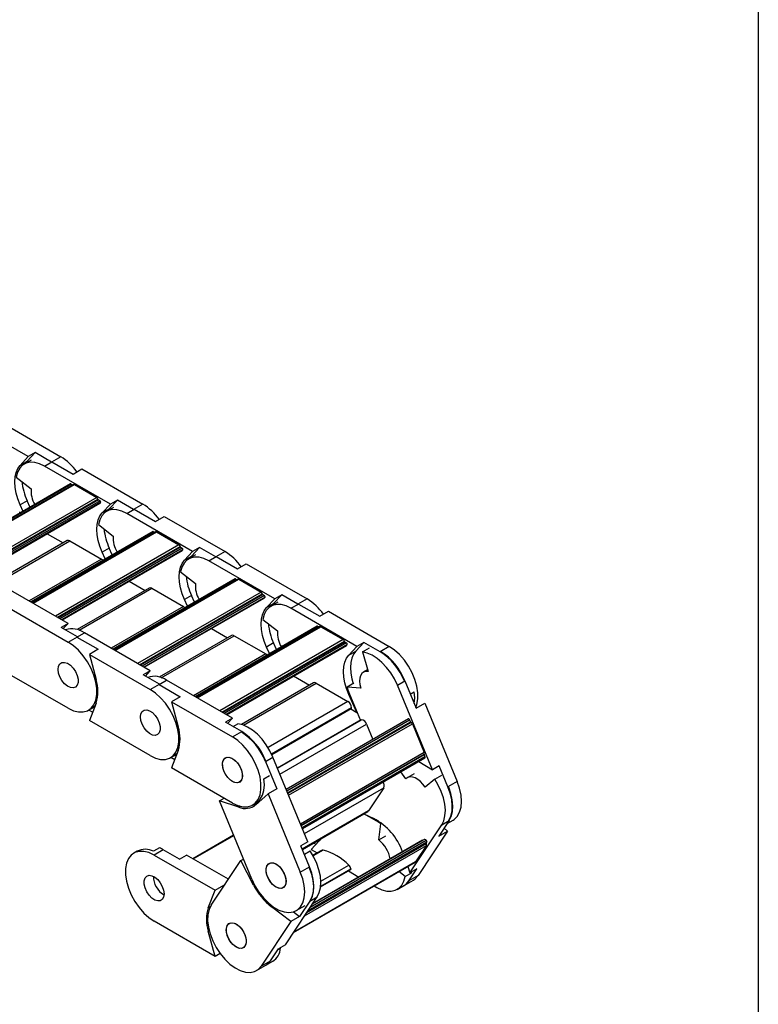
# Model space of a CAD drawing. Header units: millimetres. Extents: x 19 to 819, y 19 to 629.
# Tile 6 of 7: x 756 to 819, y 462 to 546. Entities that reach past the tile are written whole.
import ezdxf

# ---------------------------------------------------------------- set-up
doc = ezdxf.new("R2010")
doc.units = ezdxf.units.MM
doc.header["$LTSCALE"] = 3
doc.layers.add('TEXT', color=140, linetype='Continuous', lineweight=25)

msp = doc.modelspace()

# ---------------------------------------------------------------- linework, layer by layer
for p, q in [((756.942, 508.738), (751.328, 511.979)), ((754.517, 511.73), (759.707, 508.734)), ((756.252, 507.998), (756.942, 508.738)), ((756.846, 508.341), (757.536, 509.081)), ((757.536, 509.081), (756.942, 508.738)), ((758.922, 508.281), (757.536, 509.081)), ((759.707, 508.734), (758.922, 508.281)), ((756.252, 507.998), (756.846, 508.341)), ((757.197, 508.451), (756.603, 508.109)), ((756.846, 508.341), (756.71, 508.17)), ((758.328, 507.938), (758.965, 508.305)), ((763.942, 504.697), (758.328, 507.938)), ((758.965, 508.305), (760.774, 507.26)), ((760.774, 507.26), (761.517, 507.689)), ((761.517, 507.689), (766.708, 504.693)), ((755.926, 506.997), (757.19, 506.01)), ((760.553, 506.411), (750.156, 500.409)), ((750.182, 500.394), (760.598, 506.407)), ((760.799, 506.378), (750.308, 500.322)), ((750.352, 500.296), (760.874, 506.37)), ((760.598, 506.407), (760.724, 506.334)), ((760.874, 506.37), (762.783, 505.268)), ((762.783, 505.268), (752.261, 499.194)), ((752.435, 499.094), (762.884, 505.126)), ((762.925, 505.064), (752.51, 499.051)), ((763.059, 504.986), (752.643, 498.974)), ((763.117, 504.85), (752.791, 498.888)), ((752.822, 498.87), (763.05, 504.775)), ((756.846, 504.983), (756.252, 504.64)), ((756.506, 504.075), (756.252, 504.64)), ((757.1, 504.418), (756.846, 504.983)), ((762.925, 505.064), (763.059, 504.986)), ((763.252, 503.957), (763.942, 504.697)), ((763.252, 503.957), (763.846, 504.3)), ((764.198, 504.41), (763.604, 504.067)), ((763.846, 504.3), (763.71, 504.129)), ((763.846, 504.3), (764.536, 505.04)), ((764.536, 505.04), (763.942, 504.697)), ((765.923, 504.239), (764.536, 505.04)), ((765.329, 503.897), (765.965, 504.264)), ((766.708, 504.693), (765.923, 504.239)), ((765.965, 504.264), (767.775, 503.219)), ((770.943, 500.656), (765.329, 503.897)), ((767.775, 503.219), (768.517, 503.648)), ((768.517, 503.648), (773.708, 500.651)), ((762.926, 502.956), (764.19, 501.969)), ((767.553, 502.37), (757.156, 496.368)), ((757.183, 496.353), (767.598, 502.366)), ((767.799, 502.336), (757.309, 496.28)), ((757.352, 496.255), (767.874, 502.329)), ((758.549, 502.176), (759.915, 501.388)), ((767.598, 502.366), (767.724, 502.293)), ((767.874, 502.329), (769.783, 501.227)), ((760.256, 501.585), (754.11, 498.037)), ((754.279, 497.982), (760.481, 501.563)), ((769.783, 501.227), (759.262, 495.153)), ((759.435, 495.053), (769.884, 501.085)), ((769.926, 501.022), (759.51, 495.01)), ((770.059, 500.945), (759.644, 494.932)), ((760.481, 501.563), (763.176, 500.008)), ((763.846, 500.942), (763.252, 500.599)), ((764.1, 500.377), (763.846, 500.942)), ((769.926, 501.022), (770.059, 500.945)), ((770.846, 500.259), (771.537, 500.999)), ((771.537, 500.999), (770.943, 500.656)), ((772.923, 500.198), (771.537, 500.999)), ((770.118, 500.809), (759.791, 494.847)), ((759.822, 494.829), (770.051, 500.734)), ((763.506, 500.034), (763.252, 500.599)), ((770.252, 499.916), (770.943, 500.656)), ((770.252, 499.916), (770.846, 500.259)), ((771.198, 500.369), (770.604, 500.026)), ((770.846, 500.259), (770.711, 500.088)), ((772.329, 499.855), (772.965, 500.223)), ((773.708, 500.651), (772.923, 500.198)), ((772.965, 500.223), (774.775, 499.178)), ((763.176, 500.008), (757.014, 496.45)), ((777.943, 496.614), (772.329, 499.855)), ((774.775, 499.178), (775.518, 499.607)), ((775.518, 499.607), (780.708, 496.61)), ((769.927, 498.914), (771.19, 497.927)), ((760.336, 494.533), (754.722, 497.773)), ((774.554, 498.329), (764.157, 492.327)), ((764.183, 492.312), (774.599, 498.325)), ((774.8, 498.295), (764.309, 492.239)), ((764.353, 492.214), (774.875, 498.288)), ((765.549, 498.135), (766.915, 497.347)), ((774.599, 498.325), (774.725, 498.252)), ((774.875, 498.288), (776.784, 497.186)), ((767.257, 497.544), (761.11, 493.996)), ((761.28, 493.941), (767.482, 497.522)), ((776.784, 497.186), (766.262, 491.112)), ((766.435, 491.011), (776.884, 497.044)), ((776.926, 496.981), (766.51, 490.968)), ((777.06, 496.904), (766.644, 490.891)), ((777.118, 496.767), (766.791, 490.806)), ((767.482, 497.522), (770.176, 495.966)), ((770.846, 496.901), (770.252, 496.558)), ((771.1, 496.335), (770.846, 496.901)), ((776.926, 496.981), (777.06, 496.904)), ((777.847, 496.218), (778.537, 496.957)), ((778.537, 496.957), (777.943, 496.614)), ((779.923, 496.157), (778.537, 496.957)), ((755.153, 495.933), (760.344, 492.936)), ((770.176, 495.966), (764.014, 492.409)), ((766.823, 490.788), (777.051, 496.693)), ((770.506, 495.993), (770.252, 496.558)), ((777.253, 495.875), (777.943, 496.614)), ((777.253, 495.875), (777.847, 496.218)), ((778.198, 496.328), (777.604, 495.985)), ((777.847, 496.218), (777.711, 496.046)), ((779.329, 495.814), (779.966, 496.181)), ((780.708, 496.61), (779.923, 496.157)), ((779.966, 496.181), (781.776, 495.137)), ((784.943, 492.573), (779.329, 495.814)), ((781.776, 495.137), (782.518, 495.565)), ((782.518, 495.565), (787.709, 492.569)), ((760.336, 494.533), (759.742, 494.19)), ((759.92, 494.087), (760.336, 494.533)), ((781.554, 494.288), (771.157, 488.286)), ((771.183, 488.271), (781.599, 494.283)), ((781.8, 494.254), (771.309, 488.198)), ((771.353, 488.173), (781.875, 494.247)), ((776.927, 494.873), (778.191, 493.886)), ((781.599, 494.283), (781.725, 494.211)), ((781.875, 494.247), (783.784, 493.144)), ((761.128, 493.389), (759.742, 494.19)), ((760.344, 492.936), (761.128, 493.389)), ((761.086, 493.365), (761.722, 493.732)), ((761.086, 493.365), (762.896, 492.32)), ((767.336, 490.491), (761.722, 493.732)), ((774.257, 493.503), (768.111, 489.954)), ((768.28, 489.9), (774.482, 493.48)), ((772.549, 494.094), (773.915, 493.305)), ((774.482, 493.48), (777.176, 491.925)), ((783.784, 493.144), (773.262, 487.07)), ((773.436, 486.97), (783.885, 493.002)), ((783.926, 492.94), (773.511, 486.927)), ((784.06, 492.863), (773.644, 486.85)), ((784.118, 492.726), (773.792, 486.765)), ((773.823, 486.747), (784.052, 492.651)), ((777.847, 492.86), (777.253, 492.517)), ((777.507, 491.951), (777.253, 492.517)), ((778.101, 492.294), (777.847, 492.86)), ((783.926, 492.94), (784.06, 492.863)), ((784.253, 491.834), (784.943, 492.573)), ((784.847, 492.176), (785.537, 492.916)), ((785.537, 492.916), (784.943, 492.573)), ((786.924, 492.116), (785.537, 492.916)), ((787.709, 492.569), (786.924, 492.116)), ((762.896, 492.32), (762.153, 491.892)), ((762.153, 491.892), (767.344, 488.895)), ((762.153, 491.892), (762.726, 489.745)), ((777.176, 491.925), (771.015, 488.368)), ((784.253, 491.834), (784.847, 492.176)), ((785.414, 492.095), (786.008, 492.438)), ((785.414, 492.095), (785.896, 490.444)), ((760.344, 487.302), (755.153, 490.299)), ((767.336, 490.491), (766.742, 490.149)), ((768.129, 489.348), (766.742, 490.149)), ((766.92, 490.046), (767.336, 490.491)), ((779.55, 490.053), (780.916, 489.264)), ((785.859, 490.572), (785.512, 490.372)), ((767.344, 488.895), (768.129, 489.348)), ((768.086, 489.324), (768.723, 489.691)), ((768.086, 489.324), (769.896, 488.279)), ((774.337, 486.45), (768.723, 489.691)), ((781.258, 489.461), (775.111, 485.913)), ((775.28, 485.859), (781.482, 489.439)), ((781.482, 489.439), (784.177, 487.884)), ((784.699, 489.426), (784.106, 489.083)), ((788.398, 489.257), (789.034, 489.624)), ((791.376, 482.042), (788.398, 489.257)), ((789.034, 489.624), (789.994, 487.298)), ((785.276, 489.016), (784.106, 489.083)), ((784.32, 488.514), (784.253, 488.476)), ((784.943, 486.939), (784.253, 488.476)), ((784.262, 488.655), (785.248, 486.266)), ((789.498, 488.5), (789.835, 488.695)), ((762.726, 487.743), (762.153, 486.257)), ((769.896, 488.279), (769.154, 487.85)), ((769.154, 487.85), (774.344, 484.854)), ((769.154, 487.85), (769.726, 485.704)), ((784.177, 487.884), (777.373, 483.956)), ((789.994, 487.298), (790.737, 487.727)), ((790.737, 487.727), (793.49, 481.056)), ((762.068, 487.131), (762.344, 487.291)), ((762.423, 486.959), (762.096, 487.147)), ((784.495, 487.333), (777.675, 483.396)), ((777.694, 483.356), (784.464, 487.264)), ((784.422, 487.24), (784.943, 486.939)), ((784.943, 486.939), (784.965, 486.952)), ((767.344, 483.261), (762.153, 486.257)), ((774.337, 486.45), (773.743, 486.107)), ((775.129, 485.307), (773.743, 486.107)), ((773.921, 486.004), (774.337, 486.45)), ((774.392, 485.732), (774.808, 485.972)), ((785.315, 486.305), (778.182, 482.187)), ((778.183, 482.183), (785.334, 486.311)), ((778.391, 481.68), (785.773, 485.942)), ((789.341, 486.386), (778.929, 480.376)), ((778.972, 480.273), (789.44, 486.316)), ((779.043, 480.101), (789.511, 486.144)), ((789.561, 486.095), (779.069, 480.038)), ((779.131, 479.887), (789.676, 485.975)), ((785.773, 485.942), (786.311, 484.637)), ((789.44, 486.316), (789.511, 486.144)), ((789.676, 485.975), (790.689, 483.521)), ((774.344, 484.854), (775.129, 485.307)), ((769.726, 483.702), (769.154, 482.216)), ((790.689, 483.521), (780.144, 477.434)), ((780.189, 477.326), (790.681, 483.383)), ((790.675, 483.325), (780.206, 477.282)), ((790.675, 483.325), (790.746, 483.154)), ((769.069, 483.09), (769.345, 483.249)), ((769.424, 482.917), (769.097, 483.106)), ((777.155, 482.766), (777.791, 483.134)), ((777.155, 482.766), (778.115, 480.44)), ((780.769, 475.919), (777.791, 483.134)), ((790.746, 483.154), (780.277, 477.11)), ((780.304, 477.045), (790.737, 483.068)), ((790.227, 482.774), (791.376, 482.042)), ((774.344, 479.22), (769.154, 482.216)), ((789.117, 481.293), (788.701, 481.893)), ((789.82, 481.718), (789.226, 481.375)), ((791.97, 482.385), (791.376, 482.042)), ((792.705, 480.603), (791.97, 482.385)), ((777.022, 481.298), (777.489, 481.568)), ((791.578, 481.264), (790.771, 480.577)), ((791.578, 481.264), (792.172, 481.606)), ((793.49, 481.056), (792.705, 480.603)), ((777.372, 480.012), (776.343, 479.082)), ((778.115, 480.44), (777.372, 480.012)), ((777.372, 480.012), (780.126, 473.341)), ((780.482, 476.615), (787.247, 480.521)), ((787.247, 480.521), (785.941, 478.553)), ((773.236, 479.41), (773.625, 479.635)), ((775.99, 472.74), (773.236, 479.41)), ((774.873, 478.869), (773.236, 479.41)), ((776.069, 479.049), (776.345, 479.208)), ((775.004, 478.944), (774.873, 478.869)), ((785.941, 478.553), (780.293, 475.292)), ((780.299, 475.275), (785.888, 478.502)), ((785.535, 478.298), (786.386, 477.91)), ((786.652, 477.663), (785.544, 478.303)), ((786.746, 477.717), (786.652, 477.663)), ((786.809, 476.078), (786.982, 477.446)), ((787.066, 477.495), (786.982, 477.446)), ((792.814, 477.73), (791.937, 476.408)), ((792.178, 477.363), (792.814, 477.73)), ((792.648, 477.479), (793.147, 477.768)), ((789.458, 473.262), (792.178, 477.363)), ((792.68, 476.837), (790.165, 473.045)), ((791.937, 476.408), (792.68, 476.837)), ((792.68, 476.837), (792.375, 477.068)), ((774.441, 476.493), (770.953, 474.48)), ((770.997, 474.454), (774.458, 476.452)), ((780.769, 475.919), (780.175, 475.576)), ((790.855, 475.744), (780.652, 469.854)), ((780.729, 469.969), (790.846, 475.81)), ((780.793, 470.067), (790.911, 475.908)), ((780.972, 470.336), (790.861, 476.045)), ((781.728, 476.009), (781.038, 475.27)), ((781.174, 470.64), (790.622, 476.095)), ((790.539, 476.05), (781.177, 470.645)), ((781.258, 475.829), (781.454, 475.715)), ((781.861, 476.177), (781.728, 476.009)), ((786.809, 476.078), (787.403, 476.421)), ((790.539, 476.05), (790.622, 476.095)), ((790.911, 475.908), (790.846, 475.81)), ((766.217, 475.115), (765.941, 474.956)), ((768.12, 475.403), (767.611, 475.109)), ((768.451, 475.238), (767.666, 474.785)), ((769.837, 474.438), (768.451, 475.238)), ((780.911, 473.794), (780.175, 475.576)), ((780.474, 474.853), (780.972, 475.14)), ((780.481, 469.596), (790.87, 475.593)), ((781.038, 475.27), (781.552, 474.973)), ((781.93, 475.191), (781.198, 474.769)), ((782.071, 475.205), (781.227, 474.717)), ((790.87, 475.593), (789.945, 474.199)), ((767.666, 474.785), (772.857, 471.789)), ((769.837, 474.438), (770.431, 474.781)), ((773.992, 472.725), (770.431, 474.781)), ((772.532, 470.524), (775.047, 474.315)), ((775.047, 474.315), (775.283, 474.452)), ((776.146, 472.223), (775.047, 474.315)), ((779.549, 468.19), (789.927, 474.182)), ((789.945, 474.199), (779.556, 468.201)), ((780.126, 473.341), (780.911, 473.794)), ((781.855, 472.07), (784.427, 473.555)), ((781.863, 472.141), (784.441, 473.629)), ((781.874, 472.557), (784.258, 473.933)), ((784.218, 473.434), (785.113, 472.917)), ((789.054, 472.97), (788.533, 473.377)), ((789.054, 472.97), (789.648, 473.313)), ((789.273, 473.804), (789.458, 473.262)), ((789.38, 472.592), (790.052, 473.605)), ((790.052, 473.605), (789.458, 473.262)), ((788.971, 472.201), (789.756, 472.654)), ((790.165, 473.045), (789.38, 472.592)), ((772.284, 470.303), (772.857, 471.789)), ((772.857, 471.789), (773.599, 472.217)), ((773.599, 472.217), (773.521, 472.014)), ((773.599, 472.217), (773.64, 472.194)), ((776.213, 472.262), (776.146, 472.223)), ((786.425, 472.16), (786.652, 472.029)), ((788.377, 471.858), (789.013, 472.225)), ((778.851, 467.139), (781.571, 471.24)), ((780.935, 470.872), (780.058, 469.55)), ((780.935, 470.872), (781.571, 471.24)), ((772.462, 470.406), (772.284, 470.303)), ((777.662, 470.377), (777.747, 470.426)), ((779.315, 469.122), (777.662, 470.377)), ((779.537, 469.946), (780.058, 469.55)), ((779.783, 470.053), (780.525, 470.481)), ((772.857, 466.154), (767.666, 469.151)), ((779.315, 469.122), (776.801, 465.33)), ((780.058, 469.55), (779.315, 469.122)), ((772.284, 468.301), (772.359, 468.344)), ((772.857, 466.154), (772.284, 468.301)), ((777.585, 465.783), (778.257, 466.796)), ((778.194, 466.7), (778.448, 466.847)), ((778.851, 467.139), (778.257, 466.796)), ((778.448, 466.847), (778.404, 466.881)), ((773.285, 466.402), (772.857, 466.154)), ((776.801, 465.33), (777.585, 465.783)), ((777.134, 465.368), (777.77, 465.735)), ((776.391, 464.939), (777.176, 465.392))]:
    msp.add_line(p, q)
at = {"flags": 128}
for points in [[(756.252, 504.64), (756.055, 505.138), (755.911, 505.636), (755.823, 506.122), (755.793, 506.584), (755.823, 507.012), (755.911, 507.397), (756.055, 507.728), (756.252, 507.998)], [(758.328, 507.938), (757.905, 508.14), (757.494, 508.25), (757.109, 508.264), (756.76, 508.184), (756.46, 508.01), (756.216, 507.749), (756.036, 507.408), (755.926, 506.997)], [(756.175, 504.049), (756.237, 504.006), (756.294, 503.953)], [(763.252, 500.599), (763.055, 501.097), (762.911, 501.595), (762.823, 502.081), (762.794, 502.543), (762.823, 502.971), (762.911, 503.355), (763.055, 503.687), (763.252, 503.957)], [(765.329, 503.897), (764.905, 504.098), (764.494, 504.208), (764.109, 504.223), (763.761, 504.143), (763.46, 503.969), (763.216, 503.708), (763.036, 503.366), (762.926, 502.956)], [(772.329, 499.855), (771.905, 500.057), (771.495, 500.167), (771.109, 500.182), (770.761, 500.101), (770.46, 499.928), (770.216, 499.666), (770.037, 499.325), (769.927, 498.914)], [(763.176, 500.008), (763.238, 499.965), (763.295, 499.912)], [(770.252, 496.558), (770.055, 497.056), (769.911, 497.554), (769.824, 498.039), (769.794, 498.502), (769.824, 498.93), (769.911, 499.314), (770.055, 499.645), (770.252, 499.916)], [(770.176, 495.966), (770.238, 495.923), (770.295, 495.871)], [(777.253, 492.517), (777.056, 493.015), (776.912, 493.512), (776.824, 493.998), (776.794, 494.46), (776.824, 494.889), (776.912, 495.273), (777.056, 495.604), (777.253, 495.875)], [(779.329, 495.814), (778.906, 496.016), (778.495, 496.126), (778.11, 496.141), (777.761, 496.06), (777.461, 495.887), (777.217, 495.625), (777.037, 495.284), (776.927, 494.873)], [(760.344, 487.302), (760.792, 487.091), (761.225, 486.984), (761.628, 486.983), (761.987, 487.089), (762.29, 487.298), (762.527, 487.603), (762.69, 487.994), (762.773, 488.457), (762.773, 488.977), (762.69, 489.536), (762.527, 490.114), (762.29, 490.693), (761.987, 491.252), (761.628, 491.773), (761.225, 492.237), (760.792, 492.63), (760.344, 492.936)], [(789.963, 487.374), (790.055, 487.626), (790.138, 488.09), (790.138, 488.609), (790.055, 489.168), (789.892, 489.747), (789.655, 490.326), (789.352, 490.885), (788.993, 491.406), (788.59, 491.87), (788.157, 492.262), (787.709, 492.569)], [(777.176, 491.925), (777.238, 491.882), (777.296, 491.829)], [(784.253, 488.476), (784.056, 488.974), (783.912, 489.471), (783.824, 489.957), (783.795, 490.419), (783.824, 490.848), (783.912, 491.232), (784.056, 491.563), (784.253, 491.834)], [(784.847, 492.176), (784.65, 491.906), (784.506, 491.575), (784.418, 491.19), (784.389, 490.762), (784.418, 490.3), (784.506, 489.814), (784.628, 489.384)], [(788.398, 489.257), (788.141, 489.796), (787.83, 490.311), (787.473, 490.784), (787.082, 491.201), (786.668, 491.551), (786.243, 491.821), (785.821, 492.005), (785.414, 492.095)], [(759.495, 490.609), (759.533, 490.876), (759.642, 491.076), (759.814, 491.191), (760.034, 491.21), (760.28, 491.133), (760.532, 490.965), (760.768, 490.723), (760.966, 490.427), (761.108, 490.103), (761.183, 489.781), (761.183, 489.489), (761.108, 489.253), (760.966, 489.094), (760.768, 489.026), (760.532, 489.055), (760.28, 489.179), (760.034, 489.386), (759.814, 489.659), (759.642, 489.972), (759.533, 490.298), (759.495, 490.609)], [(759.495, 490.609), (759.533, 490.876), (759.642, 491.076), (759.814, 491.191), (760.034, 491.21), (760.28, 491.133), (760.532, 490.965), (760.768, 490.723), (760.966, 490.427), (761.108, 490.103), (761.183, 489.781), (761.183, 489.489), (761.108, 489.253), (760.966, 489.094), (760.768, 489.026), (760.532, 489.055), (760.28, 489.179), (760.034, 489.386), (759.814, 489.659), (759.642, 489.972), (759.533, 490.298), (759.495, 490.609)], [(785.896, 490.444), (785.69, 490.437), (785.511, 490.371), (785.364, 490.248), (785.257, 490.072), (785.192, 489.852), (785.174, 489.595), (785.202, 489.313), (785.276, 489.016)], [(767.344, 483.261), (767.792, 483.05), (768.225, 482.942), (768.628, 482.941), (768.987, 483.047), (769.291, 483.256), (769.528, 483.562), (769.69, 483.953), (769.773, 484.416), (769.773, 484.936), (769.69, 485.494), (769.528, 486.073), (769.291, 486.652), (768.987, 487.211), (768.628, 487.732), (768.225, 488.196), (767.792, 488.588), (767.344, 488.895)], [(762.344, 487.291), (762.454, 487.363), (762.649, 487.544)], [(766.495, 486.568), (766.533, 486.835), (766.643, 487.035), (766.815, 487.149), (767.034, 487.169), (767.28, 487.092), (767.533, 486.924), (767.768, 486.682), (767.966, 486.385), (768.108, 486.062), (768.183, 485.74), (768.183, 485.448), (768.108, 485.212), (767.966, 485.052), (767.768, 484.984), (767.533, 485.014), (767.28, 485.137), (767.034, 485.345), (766.815, 485.617), (766.643, 485.931), (766.533, 486.257), (766.495, 486.568)], [(766.495, 486.568), (766.533, 486.835), (766.643, 487.035), (766.815, 487.149), (767.034, 487.169), (767.28, 487.092), (767.533, 486.924), (767.768, 486.682), (767.966, 486.385), (768.108, 486.062), (768.183, 485.74), (768.183, 485.448), (768.108, 485.212), (767.966, 485.052), (767.768, 484.984), (767.533, 485.014), (767.28, 485.137), (767.034, 485.345), (766.815, 485.617), (766.643, 485.931), (766.533, 486.257), (766.495, 486.568)], [(777.791, 483.134), (777.535, 483.673), (777.224, 484.188), (776.867, 484.661), (776.475, 485.078), (776.061, 485.428), (775.636, 485.698), (775.214, 485.882), (774.808, 485.972)], [(785.315, 486.305), (785.318, 486.306), (785.334, 486.311)], [(789.44, 486.316), (789.43, 486.336), (789.417, 486.354), (789.403, 486.369), (789.387, 486.381), (789.372, 486.388), (789.357, 486.39), (789.344, 486.388), (789.341, 486.386)], [(774.344, 479.22), (774.793, 479.009), (775.226, 478.901), (775.628, 478.9), (775.988, 479.006), (776.291, 479.215), (776.528, 479.52), (776.691, 479.911), (776.773, 480.375), (776.773, 480.894), (776.691, 481.453), (776.528, 482.032), (776.291, 482.611), (775.988, 483.17), (775.628, 483.69), (775.226, 484.155), (774.793, 484.547), (774.344, 484.854)], [(769.345, 483.249), (769.454, 483.321), (769.649, 483.503)], [(790.681, 483.383), (790.676, 483.379), (790.672, 483.374), (790.67, 483.368), (790.668, 483.361), (790.668, 483.353), (790.669, 483.344), (790.671, 483.335), (790.675, 483.325)], [(773.496, 482.527), (773.533, 482.794), (773.643, 482.993), (773.815, 483.108), (774.034, 483.128), (774.281, 483.05), (774.533, 482.883), (774.769, 482.64), (774.966, 482.344), (775.109, 482.021), (775.183, 481.698), (775.183, 481.406), (775.109, 481.17), (774.966, 481.011), (774.769, 480.943), (774.533, 480.972), (774.281, 481.096), (774.034, 481.304), (773.815, 481.576), (773.643, 481.89), (773.533, 482.216), (773.496, 482.527)], [(773.894, 483.127), (774.126, 483.11), (774.377, 482.997), (774.626, 482.798), (774.849, 482.533), (775.028, 482.223), (775.146, 481.896), (775.192, 481.582), (775.163, 481.309), (775.062, 481.1), (774.897, 480.974), (774.682, 480.943), (774.438, 481.009), (774.185, 481.166), (773.946, 481.401), (773.743, 481.692), (773.593, 482.014), (773.51, 482.338), (773.501, 482.635), (773.567, 482.879), (773.702, 483.048), (773.894, 483.127)], [(790.737, 483.068), (790.741, 483.071), (790.749, 483.082), (790.754, 483.096), (790.755, 483.114), (790.752, 483.133), (790.746, 483.154)], [(776.345, 479.208), (776.455, 479.28), (776.711, 479.538), (776.901, 479.881), (777.019, 480.298), (777.06, 480.776), (777.022, 481.298)], [(790.771, 480.577), (790.577, 480.837), (790.361, 481.06), (790.132, 481.239), (789.9, 481.367), (789.674, 481.438), (789.462, 481.449), (789.274, 481.4), (789.117, 481.293)], [(792.178, 477.363), (792.35, 477.712), (792.453, 478.129), (792.483, 478.602), (792.438, 479.116), (792.321, 479.655), (792.134, 480.204), (791.884, 480.746), (791.578, 481.264)], [(793.147, 477.768), (793.233, 477.822), (793.503, 478.083), (793.701, 478.435), (793.823, 478.866), (793.862, 479.361), (793.818, 479.903), (793.693, 480.475), (793.49, 481.056)], [(792.772, 477.706), (792.792, 477.738), (792.958, 478.094), (793.054, 478.518), (793.076, 478.995), (793.023, 479.513), (792.899, 480.054), (792.705, 480.603)], [(792.814, 477.73), (792.987, 478.079), (793.09, 478.496), (793.119, 478.969), (793.075, 479.483), (792.957, 480.023), (792.771, 480.572), (792.748, 480.628)], [(776.324, 479.196), (776.432, 479.208), (776.493, 479.218)], [(785.941, 478.553), (785.906, 478.514), (785.888, 478.502)], [(767.666, 474.785), (767.218, 474.996), (766.785, 475.104), (766.382, 475.105), (766.023, 474.999), (765.719, 474.79), (765.482, 474.484), (765.32, 474.093), (765.237, 473.63), (765.237, 473.11), (765.32, 472.552), (765.482, 471.973), (765.719, 471.394), (766.023, 470.835), (766.382, 470.314), (766.785, 469.85), (767.218, 469.458), (767.666, 469.151)], [(781.571, 471.24), (781.744, 471.588), (781.847, 472.006), (781.876, 472.479), (781.832, 472.993), (781.714, 473.532), (781.528, 474.081), (781.278, 474.623), (780.972, 475.14)], [(778.469, 473.66), (778.67, 473.367), (778.816, 473.044), (778.895, 472.721), (778.899, 472.426), (778.829, 472.186), (778.69, 472.022), (778.495, 471.948), (778.262, 471.972), (778.01, 472.09), (777.762, 472.293), (777.541, 472.562), (777.366, 472.874), (777.252, 473.2), (777.21, 473.513), (777.243, 473.783), (777.349, 473.987), (777.517, 474.108), (777.734, 474.133), (777.98, 474.061), (778.232, 473.899), (778.469, 473.66)], [(777.608, 474.131), (777.84, 474.113), (778.091, 474), (778.34, 473.802), (778.563, 473.536), (778.742, 473.226), (778.86, 472.9), (778.906, 472.586), (778.877, 472.312), (778.776, 472.103), (778.61, 471.978), (778.396, 471.947), (778.152, 472.013), (777.899, 472.17), (777.66, 472.405), (777.457, 472.696), (777.307, 473.018), (777.224, 473.341), (777.215, 473.639), (777.281, 473.882), (777.416, 474.052), (777.608, 474.131)], [(789.927, 474.182), (789.936, 474.188), (789.945, 474.199)], [(775.99, 472.74), (776.263, 472.169), (776.597, 471.627), (776.981, 471.134), (777.402, 470.706), (777.845, 470.357), (778.295, 470.1), (778.737, 469.943), (779.156, 469.891), (779.538, 469.946), (779.869, 470.107), (780.138, 470.368), (780.337, 470.72), (780.458, 471.151), (780.498, 471.646), (780.454, 472.188), (780.329, 472.76), (780.126, 473.341)], [(780.868, 473.77), (780.891, 473.714), (781.078, 473.165), (781.195, 472.625), (781.24, 472.111), (781.21, 471.638), (781.107, 471.221), (780.935, 470.872)], [(780.977, 470.897), (780.998, 470.929), (781.164, 471.285), (781.259, 471.709), (781.281, 472.186), (781.229, 472.704), (781.104, 473.245), (780.911, 473.794)], [(768.515, 471.478), (768.477, 471.211), (768.367, 471.011), (768.195, 470.897), (767.976, 470.877), (767.73, 470.954), (767.477, 471.122), (767.242, 471.364), (767.044, 471.661), (766.902, 471.984), (766.827, 472.306), (766.827, 472.598), (766.902, 472.834), (767.044, 472.994), (767.242, 473.062), (767.477, 473.032), (767.73, 472.909), (767.976, 472.701), (768.195, 472.429), (768.367, 472.115), (768.477, 471.789), (768.515, 471.478)], [(786.652, 472.029), (787.076, 471.827), (787.486, 471.717), (787.872, 471.702), (788.22, 471.783), (788.521, 471.956), (788.765, 472.218), (788.944, 472.559), (789.054, 472.97)], [(788.971, 472.201), (789.142, 472.322), (789.38, 472.592)], [(789.756, 472.654), (789.911, 472.762), (790.165, 473.045)], [(772.532, 470.524), (772.352, 470.152), (772.25, 469.705), (772.23, 469.197), (772.293, 468.645), (772.437, 468.07), (772.657, 467.489), (772.946, 466.923), (773.293, 466.392), (773.686, 465.913), (774.114, 465.502), (774.56, 465.174), (775.009, 464.94), (775.447, 464.807), (775.859, 464.781), (776.229, 464.862), (776.547, 465.047), (776.801, 465.33)], [(775.078, 468.547), (775.278, 468.253), (775.424, 467.93), (775.503, 467.607), (775.508, 467.312), (775.437, 467.072), (775.299, 466.908), (775.104, 466.835), (774.87, 466.858), (774.618, 466.976), (774.371, 467.179), (774.149, 467.448), (773.974, 467.76), (773.86, 468.087), (773.818, 468.399), (773.851, 468.669), (773.957, 468.874), (774.126, 468.994), (774.342, 469.019), (774.588, 468.948), (774.841, 468.785), (775.078, 468.547)], [(775.515, 467.437), (775.477, 467.17), (775.368, 466.97), (775.196, 466.855), (774.976, 466.836), (774.73, 466.913), (774.478, 467.081), (774.242, 467.323), (774.044, 467.619), (773.902, 467.943), (773.827, 468.265), (773.827, 468.557), (773.902, 468.793), (774.044, 468.952), (774.242, 469.02), (774.478, 468.991), (774.73, 468.867), (774.976, 468.66), (775.196, 468.387), (775.368, 468.074), (775.477, 467.748), (775.515, 467.437)], [(777.176, 465.392), (777.348, 465.513), (777.585, 465.783)]]:
    msp.add_lwpolyline(points, dxfattribs=at)
for centre, radius, start, end in [((757.221, 504.692), 4.745, 35.40882, 58.39982), ((761.402, 507.101), 5.025, 185.42247, 204.9296), ((759.369, 505.806), 2.189, 174.64923, 211.7582), ((760.572, 506.372), 0.0435, 52.99098, 115.69856), ((760.83, 506.311), 0.0737, 53.57906, 115.11048), ((762.655, 505.071), 0.235, 13.5615, 57.08689), ((762.976, 505.142), 0.094, 190.06348, 237.07143), ((762.965, 504.919), 0.167, 300.7196, 335.6865), ((762.997, 504.879), 0.124, 346.40708, 59.8967), ((764.221, 500.651), 4.745, 35.40882, 58.39982), ((768.403, 503.06), 5.025, 185.42247, 204.9296), ((766.369, 501.764), 2.189, 174.64923, 211.7582), ((767.572, 502.331), 0.0435, 52.99098, 115.69856), ((767.83, 502.27), 0.0737, 53.57906, 115.11048), ((760.35, 501.379), 0.226, 54.38242, 114.30712), ((769.656, 501.03), 0.235, 13.5615, 57.08689), ((769.977, 501.101), 0.094, 190.06348, 237.07143), ((769.997, 500.838), 0.124, 346.40708, 59.8967), ((769.966, 500.877), 0.167, 300.7196, 335.6865), ((771.221, 496.61), 4.745, 35.40882, 58.39982), ((775.403, 499.019), 5.025, 185.42247, 204.9296), ((767.35, 497.338), 0.226, 54.38242, 114.30712), ((773.37, 497.723), 2.189, 174.64923, 211.7582), ((774.573, 498.29), 0.0435, 52.99098, 115.69856), ((774.831, 498.229), 0.0737, 53.57906, 115.11048), ((776.656, 496.989), 0.235, 13.5615, 57.08689), ((776.977, 497.06), 0.094, 190.06348, 237.07143), ((776.966, 496.836), 0.167, 300.7196, 335.6865), ((776.997, 496.797), 0.124, 346.40708, 59.8967), ((778.222, 492.568), 4.745, 35.40882, 58.39982), ((782.404, 494.978), 5.025, 185.42247, 204.9296), ((781.573, 494.249), 0.0435, 52.99098, 115.69856), ((781.831, 494.187), 0.0737, 53.57906, 115.11048), ((760.699, 492.32), 1.744, 54.07185, 109.15823), ((774.35, 493.296), 0.226, 54.38242, 114.30712), ((780.37, 493.682), 2.189, 174.64923, 211.7582), ((783.657, 492.947), 0.235, 13.5615, 57.08689), ((783.977, 493.019), 0.094, 190.06348, 237.07143), ((783.966, 492.795), 0.167, 300.7196, 335.6865), ((783.998, 492.755), 0.124, 346.40708, 59.8967), ((784.102, 487.689), 5.25, 21.34253, 57.48407), ((784.171, 487.736), 5.217, 21.22259, 57.604), ((767.7, 488.279), 1.744, 54.07185, 109.15823), ((759.549, 488.744), 3.331, 342.50572, 17.49428), ((781.351, 489.255), 0.226, 54.38242, 114.30712), ((789.322, 490.747), 5.476, 197.69715, 202.46183), ((786.799, 488.206), 3.076, 350.39292, 9.14128), ((783.804, 487.301), 0.692, 2.60548, 57.39452), ((784.423, 487.324), 0.0719, 304.05635, 7.25583), ((785.277, 485.799), 0.515, 16.05979, 83.67732), ((789.585, 486.17), 0.0781, 198.87825, 252.41658), ((789.482, 485.905), 0.206, 19.86735, 67.51072), ((766.55, 484.703), 3.331, 342.50572, 17.49428), ((772.292, 480.878), 5.217, 21.22259, 57.604), ((772.307, 480.88), 5.25, 21.34253, 57.48407), ((790.583, 483.458), 0.123, 322.43973, 30.76881), ((786.804, 480.711), 0.482, 336.7392, 38.99549), ((775.43, 480.203), 1.445, 247.35518, 309.19457), ((783.85, 473.245), 5.31, 20.06906, 61.46936), ((784.854, 474.561), 3.586, 53.58038, 59.89949), ((785.215, 474.014), 2.608, 9.84489, 52.33959), ((790.696, 475.849), 0.257, 49.90088, 106.62633), ((790.908, 475.785), 0.0665, 157.89782, 217.86736), ((790.725, 475.655), 0.158, 336.89056, 34.32164), ((790.798, 475.945), 0.119, 341.86459, 57.83268), ((766.908, 473.739), 1.54, 62.83546, 116.67408), ((766.982, 472.707), 2.926, 59.87622, 67.11333), ((782.016, 475.03), 0.183, 72.44281, 118.15043), ((780.848, 470.586), 4.778, 44.46858, 75.17065), ((783.721, 473.403), 0.754, 17.39184, 44.60017), ((784.384, 473.601), 0.063, 313.32806, 26.07578), ((769.373, 472.954), 1.769, 179.12238, 240.87224), ((788.381, 473.296), 1.244, 300.54589, 326.85136), ((781.139, 474.781), 5.61, 207.11886, 231.70774), ((775.461, 469.302), 3.331, 162.50572, 197.49428), ((776.964, 466.988), 1.49, 302.73692, 354.54102), ((776.502, 466.439), 1.244, 300.54589, 326.85136)]:
    msp.add_arc(centre, radius, start, end)
at = {"layer": 'TEXT'}
msp.add_line((819.15, 628.65), (819.15, 19.05), dxfattribs=at)

doc.saveas('drawing.dxf')
